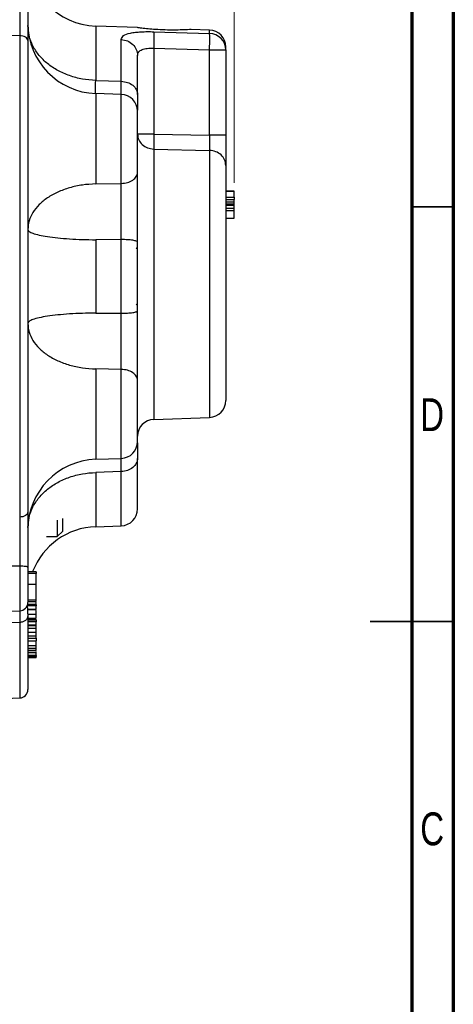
# Model space of a CAD drawing. Header units: inches. Extents: x 0.6 to 16.3, y 0.2 to 11.5.
# Tile 18 of 19: x 14.3 to 16.3, y 4 to 8.7. Entities that reach past the tile are written whole.
import ezdxf

# ---------------------------------------------------------------- set-up
doc = ezdxf.new("R2010")
doc.units = ezdxf.units.IN
doc.header["$MEASUREMENT"] = 0
doc.styles.add('SLDTEXTSTYLE0', font='TXT', dxfattribs={"width": 0.75})
doc.dimstyles.new('SLDDIMSTYLE4', dxfattribs={"dimtxt": 0.137795, "dimasz": 0.14, "dimexe": 0, "dimexo": 0.0625, "dimgap": 0.034449, "dimtad": 0, "dimdec": 1, "dimlfac": 1.5, "dimrnd": 1e-09, "dimzin": 4, "dimdsep": 46, "dimtxsty": 'SLDTEXTSTYLE0', "dimblk1": 'CLOSED', "dimblk2": 'CLOSED', "dimsah": 1, "dimcen": 0.09, "dimadec": 0, "dimazin": 1, "dimtfac": 1, "dimtdec": 1, "dimtofl": 0, "dimtmove": 0, "dimatfit": 3, "dimldrblk": 'CLOSED', "dimfxl": 0, "dimfrac": 2, "dimtolj": 1, "dimtzin": 12, "dimarcsym": 0})

# ---------------------------------------------------------------- blocks, each defined once
blk = doc.blocks.new('_Closed')
at = {"color": 0, "linetype": 'ByBlock', "lineweight": -2}
for p, q in [((-1, 0.166667), (0, 0)), ((-1, 0.166667), (-1, -0.166667)), ((0, 0), (-1, -0.166667)), ((0, 0), (-1, 0))]:
    blk.add_line(p, q, dxfattribs=at)
blk = doc.blocks.new('_D_10')
at = {"color": 7, "linetype": 'Continuous', "lineweight": 0}
for p, q in [((14.1265, 10.7993), (14.0845, 10.7993)), ((14.0845, 10.7993), (14.0845, 10.5805)), ((14.4319, 10.7993), (14.4739, 10.7993)), ((14.4739, 10.7993), (14.4739, 10.5805)), ((12.6052, 10.2194), (12.6052, 10.6402)), ((15.3002, 7.9286), (15.3002, 10.6402)), ((12.6052, 10.6008), (13.9637, 10.6008)), ((14.0845, 10.5805), (14.1265, 10.5805)), ((14.4739, 10.5805), (14.4319, 10.5805)), ((15.3002, 10.6008), (14.5948, 10.6008))]:
    blk.add_line(p, q, dxfattribs=at)
at = {"color": 7, "linetype": 'Continuous', "lineweight": 18, "xscale": 0.14, "yscale": 0.14, "rotation": 180.0000000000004}
blk.add_blockref('_Closed', (12.6052, 10.6008), dxfattribs=at)
at = {"color": 7, "linetype": 'Continuous', "lineweight": 18, "xscale": 0.14, "yscale": 0.14}
blk.add_blockref('_Closed', (15.3002, 10.6008), dxfattribs=at)
at = {"color": 7, "linetype": 'Continuous', "lineweight": 18, "char_height": 0.1378, "attachment_point": 1, "style": 'SLDTEXTSTYLE0'}
for s, insert in [('103', (14.1265, 10.7582)), ('4.0', (14.152, 10.552))]:
    blk.add_mtext(s, dxfattribs=dict(at, insert=insert))

msp = doc.modelspace()

# ---------------------------------------------------------------- linework, layer by layer
at = {"color": 7, "linetype": 'Continuous', "lineweight": 70}
for p, q in [((16.3386, 11.4961), (16.3386, 0.1969)), ((16.1417, 11.2992), (16.1417, 0.3937))]:
    msp.add_line(p, q, dxfattribs=at)
at = {"color": 7, "linetype": 'Continuous', "lineweight": 25}
for p, q in [((14.8408, 8.6664), (14.6432, 8.6733)), ((15.183, 8.6545), (15.0953, 8.6575)), ((14.2829, 8.6279), (14.1148, 8.6297)), ((14.2829, 8.6279), (14.2829, 6.3423)), ((14.7643, 8.4115), (14.7643, 8.6097)), ((14.9187, 8.6468), (15.183, 8.6391)), ((14.9187, 8.568), (14.9187, 8.1606)), ((14.9187, 8.568), (15.183, 8.5602)), ((15.183, 8.1549), (15.183, 8.5602)), ((15.183, 8.5602), (15.2602, 8.5602)), ((15.2602, 8.5602), (15.2602, 8.5745)), ((15.2602, 8.5602), (15.2602, 8.1549)), ((14.6432, 8.4158), (14.7643, 8.4115)), ((14.7643, 8.3491), (14.6432, 8.3534)), ((14.9187, 8.1606), (15.183, 8.1549)), ((14.9187, 8.0894), (15.183, 8.0834)), ((14.6432, 7.9243), (14.7643, 7.9264)), ((15.2602, 7.8902), (15.3002, 7.8902)), ((15.3002, 7.8896), (15.2602, 7.8896)), ((15.2602, 7.8894), (15.3002, 7.8894)), ((15.2602, 7.8892), (15.3002, 7.8892)), ((15.2602, 7.8608), (15.3002, 7.8608)), ((15.2602, 7.8508), (15.3002, 7.8508)), ((15.2602, 7.8393), (15.3002, 7.8393)), ((15.2602, 7.8303), (15.3002, 7.8303)), ((15.3002, 7.8214), (15.2602, 7.8214)), ((15.3002, 7.8068), (15.2602, 7.8068)), ((15.3002, 7.7959), (15.2602, 7.7959)), ((15.2602, 7.762), (15.3002, 7.762)), ((14.7643, 7.6602), (14.6432, 7.6593)), ((14.6432, 7.6593), (14.6432, 7.3109)), ((14.7643, 7.31), (14.7643, 7.6602)), ((14.8415, 7.6139), (14.8353, 7.62)), ((14.8353, 7.3502), (14.8415, 7.3564)), ((14.6432, 7.3109), (14.7643, 7.31)), ((14.7643, 7.0438), (14.6432, 7.046)), ((14.9187, 6.8065), (15.183, 6.8158)), ((14.6432, 6.6169), (14.7643, 6.6211)), ((14.7643, 6.5587), (14.6432, 6.5545)), ((14.4608, 6.3285), (14.4608, 6.2504)), ((14.4868, 6.2764), (14.4868, 6.3363)), ((14.4608, 6.2504), (14.4868, 6.2764)), ((14.6432, 6.2969), (14.7643, 6.3011)), ((14.4098, 6.2504), (14.4608, 6.2504)), ((14.2829, 6.1095), (14.1148, 6.1095)), ((14.3615, 6.0832), (14.3215, 6.0832)), ((14.3615, 6.0754), (14.3215, 6.0754)), ((14.3615, 6.0236), (14.3615, 6.0754)), ((14.3215, 6.0236), (14.3615, 6.0236)), ((14.3215, 5.95), (14.3615, 5.95)), ((14.3215, 5.9415), (14.3615, 5.9415)), ((14.1148, 5.8916), (14.2829, 5.8975)), ((14.3615, 5.9273), (14.3215, 5.9273)), ((14.3615, 5.9219), (14.3215, 5.9219)), ((14.3615, 5.9043), (14.3215, 5.9043)), ((14.3215, 5.9034), (14.3615, 5.9034)), ((14.3215, 5.8832), (14.3215, 5.8749)), ((14.3215, 5.8819), (14.3615, 5.8819)), ((14.3215, 5.8632), (14.3615, 5.8632)), ((14.3215, 5.8596), (14.3615, 5.8596)), ((14.3615, 5.8524), (14.3215, 5.8524)), ((14.3615, 5.8458), (14.3215, 5.8458)), ((14.3615, 5.8535), (14.3615, 5.8571)), ((14.2829, 5.8421), (14.1148, 5.8362)), ((14.3615, 5.8288), (14.3215, 5.8288)), ((14.3215, 5.8286), (14.3615, 5.8286)), ((14.3215, 5.8146), (14.3615, 5.8146)), ((14.3615, 5.8146), (14.3615, 5.8272)), ((14.3215, 5.7962), (14.3615, 5.7962)), ((14.3215, 5.7795), (14.3615, 5.7795)), ((14.3215, 5.7679), (14.3615, 5.7679)), ((14.3615, 5.754), (14.3215, 5.754)), ((14.3615, 5.7527), (14.3215, 5.7527)), ((14.3615, 5.7795), (14.3615, 5.7947)), ((14.3215, 5.7335), (14.3615, 5.7335)), ((14.3215, 5.7202), (14.3615, 5.7202)), ((14.3615, 5.7088), (14.3215, 5.7088)), ((14.3215, 5.7018), (14.3615, 5.7018)), ((14.3215, 5.6995), (14.3615, 5.6995)), ((14.3615, 5.686), (14.3215, 5.686)), ((14.3615, 5.6805), (14.3215, 5.6805)), ((14.3615, 5.6746), (14.3215, 5.6746)), ((14.1148, 5.4779), (14.2829, 5.4838))]:
    msp.add_line(p, q, dxfattribs=at)
at = {"color": 8, "linetype": 'Continuous', "lineweight": 25}
for p, q in [((14.6432, 8.6733), (14.6432, 8.4158)), ((15.183, 8.6391), (15.183, 8.6545)), ((14.6432, 8.3534), (14.6432, 7.9243)), ((14.7643, 7.9264), (14.7643, 8.3491)), ((14.9187, 8.0894), (14.9187, 6.8065)), ((15.183, 8.0834), (15.183, 6.8158)), ((14.6432, 7.046), (14.6432, 6.6169)), ((14.7643, 6.6211), (14.7643, 7.0438)), ((14.6432, 6.5545), (14.6432, 6.2969)), ((14.7643, 6.3011), (14.7643, 6.5587)), ((14.2829, 6.1095), (14.2829, 5.8975)), ((14.2829, 5.8421), (14.2829, 5.4838))]:
    msp.add_line(p, q, dxfattribs=at)
at = {"color": 7, "linetype": 'Continuous', "lineweight": 35}
for p, q in [((16.1417, 7.815), (16.3386, 7.815)), ((16.3386, 5.8465), (15.9449, 5.8465)), ((16.1417, 5.8465), (16.3386, 5.8465))]:
    msp.add_line(p, q, dxfattribs=at)
at = {"color": 7, "linetype": 'Continuous', "lineweight": 25}
for centre, radius, start, end in [((14.6548, 9.0065), 0.3333, 180, 268), ((14.6548, 8.6865), 0.3333, 180, 268), ((15.1802, 8.5745), 0.08, 0, 88), ((15.1807, 8.5597), 0.0794, 0.364, 88.394), ((14.7615, 8.2692), 0.08, 0, 88), ((15.1802, 6.8957), 0.08, 272, 0), ((14.9215, 6.7266), 0.08, 92, 180), ((14.7615, 6.701), 0.08, 272, 0), ((14.6548, 6.2837), 0.3333, 92, 180), ((14.7615, 6.3811), 0.08, 272, 0), ((14.6548, 5.9638), 0.3333, 92, 158.8057), ((14.2815, 5.9375), 0.04, 272, 0), ((14.2815, 5.5237), 0.04, 272, 0)]:
    msp.add_arc(centre, radius, start, end, dxfattribs=at)
for points, knots in [([(14.2829, 8.8607), (14.2829, 8.8421), (14.283, 8.809), (14.283, 8.7648), (14.283, 8.7284), (14.283, 8.6996), (14.283, 8.6723), (14.2829, 8.6493), (14.2829, 8.6342), (14.2829, 8.6279)], [0, 0, 0, 0, 0.2271673, 0.4056622, 0.5434047, 0.6819465, 0.778223, 0.9068661, 1, 1, 1, 1]), ([(14.3215, 8.8658), (14.3215, 8.8429), (14.3215, 8.7972), (14.3215, 8.7291), (14.3215, 8.6635), (14.3215, 8.6246), (14.3215, 8.6051)], [0, 0, 0, 0, 0.2500054, 0.5000378, 0.7499991, 1, 1, 1, 1]), ([(14.8922, 8.66), (14.8814, 8.6612), (14.8598, 8.6636), (14.8419, 8.6661), (14.8412, 8.6662), (14.8408, 8.6663)], [0, 0, 0, 0, 0.362246, 0.724566, 1, 1, 1, 1]), ([(15.0953, 8.6574), (15.0954, 8.6574), (15.0955, 8.6574), (15.0803, 8.6564), (15.0533, 8.6552), (15.0158, 8.6544), (14.9717, 8.6549), (14.9281, 8.657), (14.9033, 8.6591), (14.8922, 8.66)], [0, 0, 0, 0, 0.094828, 0.238323, 0.385073, 0.538535, 0.699153, 0.864965, 1, 1, 1, 1]), ([(14.3215, 8.6051), (14.3215, 8.5519), (14.3215, 8.4446), (14.3215, 8.2701), (14.3215, 8.085), (14.3215, 7.8905), (14.3215, 7.6893), (14.3215, 7.4851), (14.3215, 7.2809), (14.3215, 7.0798), (14.3215, 6.8853), (14.3215, 6.7002), (14.3215, 6.5256), (14.3215, 6.4183), (14.3215, 6.3652)], [0, 0, 0, 0, 0.079937, 0.161332, 0.244098, 0.328859, 0.414198, 0.5, 0.585797, 0.671136, 0.755901, 0.838663, 0.920061, 1, 1, 1, 1]), ([(14.7643, 8.6097), (14.7664, 8.6163), (14.7705, 8.6292), (14.7994, 8.6393), (14.8307, 8.6443), (14.8579, 8.6465), (14.8876, 8.6474), (14.9084, 8.647), (14.9187, 8.6468)], [0, 0, 0, 0, 0.257226, 0.510047, 0.635106, 0.757972, 0.879731, 1, 1, 1, 1]), ([(14.9187, 8.6468), (14.9189, 8.6443), (14.9194, 8.6392), (14.9196, 8.6205), (14.9194, 8.596), (14.9189, 8.5773), (14.9187, 8.568)], [0, 0, 0, 0, 0.250114, 0.5, 0.749886, 1, 1, 1, 1]), ([(15.183, 8.5602), (15.1832, 8.5693), (15.1837, 8.588), (15.1839, 8.6113), (15.1838, 8.6261), (15.1834, 8.6352), (15.1831, 8.6377), (15.183, 8.6391)], [0, 0, 0, 0, 0.241771, 0.499322, 0.700331, 0.837915, 1, 1, 1, 1]), ([(14.8415, 8.5338), (14.8425, 8.5399), (14.8439, 8.5488), (14.8535, 8.5575), (14.8628, 8.5624), (14.8742, 8.5657), (14.8875, 8.5678), (14.9025, 8.5686), (14.9133, 8.5682), (14.9187, 8.568)], [0, 0, 0, 0, 0.264937, 0.392212, 0.51681, 0.632975, 0.751696, 0.873788, 1, 1, 1, 1]), ([(14.8415, 8.349), (14.8415, 8.3748), (14.8415, 8.4265), (14.8415, 8.4887), (14.8415, 8.5188), (14.8415, 8.5338)], [0, 0, 0, 0, 0.33326, 0.666756, 1, 1, 1, 1]), ([(14.8415, 8.349), (14.8415, 8.3317), (14.8415, 8.2991), (14.8415, 8.2825), (14.8415, 8.2747)], [0, 0, 0, 0, 0.528531, 1, 1, 1, 1]), ([(14.8415, 7.9784), (14.8415, 7.9928), (14.8415, 8.0224), (14.8415, 8.0766), (14.8415, 8.1318), (14.8415, 8.1824), (14.8415, 8.2252), (14.8415, 8.2551), (14.8415, 8.2696), (14.8415, 8.2678), (14.8415, 8.2673)], [0, 0, 0, 0, 0.131913, 0.270348, 0.408783, 0.540696, 0.672609, 0.811044, 0.949479, 1, 1, 1, 1]), ([(14.9187, 8.1606), (14.9186, 8.1532), (14.9183, 8.1386), (14.9182, 8.1184), (14.9183, 8.1009), (14.9186, 8.0932), (14.9187, 8.0894)], [0, 0, 0, 0, 0.250045, 0.5, 0.749955, 1, 1, 1, 1]), ([(15.183, 8.1549), (15.1831, 8.1453), (15.1834, 8.1293), (15.1835, 8.1088), (15.1833, 8.0937), (15.1831, 8.0868), (15.183, 8.0834)], [0, 0, 0, 0, 0.322493, 0.543184, 0.777777, 1, 1, 1, 1]), ([(15.2602, 8.1549), (15.2602, 8.1401), (15.2602, 8.1107), (15.2602, 8.07), (15.2602, 8.035), (15.2602, 8.0196), (15.2602, 8.012)], [0, 0, 0, 0, 0.249845, 0.499687, 0.749639, 1, 1, 1, 1]), ([(15.2602, 8.012), (15.2602, 7.9967), (15.2602, 7.9654), (15.2602, 7.9011), (15.2602, 7.8241), (15.2602, 7.7356), (15.2602, 7.6398), (15.2602, 7.5408), (15.2602, 7.443), (15.2602, 7.3487), (15.2602, 7.258), (15.2602, 7.171), (15.2602, 7.0905), (15.2602, 7.0205), (15.2602, 6.9643), (15.2602, 6.9244), (15.2602, 6.9001), (15.2602, 6.8971), (15.2602, 6.8957)], [0, 0, 0, 0, 0.059425, 0.12141, 0.185227, 0.25, 0.314773, 0.37859, 0.440575, 0.5, 0.559425, 0.62141, 0.685227, 0.75, 0.814773, 0.87859, 0.940575, 1, 1, 1, 1]), ([(14.8415, 7.6484), (14.8415, 7.6779), (14.8415, 7.737), (14.8415, 7.8248), (14.8415, 7.9078), (14.8415, 7.9549), (14.8415, 7.9784)], [0, 0, 0, 0, 0.250628, 0.501002, 0.750578, 1, 1, 1, 1]), ([(14.7643, 7.6602), (14.7643, 7.6659), (14.7644, 7.6781), (14.7644, 7.6993), (14.7645, 7.7206), (14.7645, 7.7422), (14.7646, 7.7645), (14.7646, 7.8013), (14.7646, 7.8435), (14.7645, 7.8894), (14.7643, 7.9135), (14.7643, 7.9264)], [0, 0, 0, 0, 0.060179, 0.130114, 0.222338, 0.283412, 0.357901, 0.457617, 0.677462, 0.826936, 1, 1, 1, 1]), ([(15.3002, 7.8608), (15.3002, 7.8616), (15.3002, 7.8646), (15.3002, 7.8711), (15.3002, 7.8801), (15.3002, 7.8873), (15.3002, 7.8887), (15.3002, 7.8892)], [0, 0, 0, 0, 0.04482, 0.175114, 0.424426, 0.780644, 1, 1, 1, 1]), ([(15.3002, 7.8608), (15.3002, 7.8599), (15.3002, 7.8577), (15.3002, 7.8546), (15.3002, 7.8523), (15.3002, 7.851), (15.3002, 7.8509), (15.3002, 7.8508)], [0, 0, 0, 0, 0.191312, 0.462459, 0.755434, 0.8996, 1, 1, 1, 1]), ([(15.3002, 7.8393), (15.3002, 7.8395), (15.3002, 7.8401), (15.3002, 7.8441), (15.3002, 7.8479), (15.3002, 7.8506), (15.3002, 7.8508)], [0, 0, 0, 0, 0.235564, 0.592192, 0.968372, 1, 1, 1, 1]), ([(15.3002, 7.8303), (15.3002, 7.8308), (15.3002, 7.8322), (15.3002, 7.8346), (15.3002, 7.837), (15.3002, 7.8389), (15.3002, 7.8392), (15.3002, 7.8393)], [0, 0, 0, 0, 0.104067, 0.25608, 0.507447, 0.772481, 1, 1, 1, 1]), ([(15.3002, 7.8214), (15.3002, 7.8215), (15.3002, 7.8217), (15.3002, 7.8234), (15.3002, 7.8257), (15.3002, 7.8281), (15.3002, 7.8296), (15.3002, 7.8303)], [0, 0, 0, 0, 0.177049, 0.431906, 0.692915, 0.862697, 1, 1, 1, 1]), ([(15.3002, 7.8068), (15.3002, 7.8068), (15.3002, 7.8095), (15.3002, 7.8141), (15.3002, 7.819), (15.3002, 7.8217), (15.3002, 7.822), (15.3002, 7.8221)], [0, 0, 0, 0, 0.006326, 0.315179, 0.634443, 0.855798, 1, 1, 1, 1]), ([(15.3002, 7.7959), (15.3002, 7.7968), (15.3002, 7.7991), (15.3002, 7.8025), (15.3002, 7.8051), (15.3002, 7.8066), (15.3002, 7.8067), (15.3002, 7.8068)], [0, 0, 0, 0, 0.170527, 0.405102, 0.725018, 0.902481, 1, 1, 1, 1]), ([(15.3002, 7.762), (15.3002, 7.7623), (15.3002, 7.7633), (15.3002, 7.7703), (15.3002, 7.7797), (15.3002, 7.7883), (15.3002, 7.7928), (15.3002, 7.7952), (15.3002, 7.7959)], [0, 0, 0, 0, 0.144908, 0.42914, 0.737486, 0.875606, 0.96337, 1, 1, 1, 1]), ([(14.7643, 7.0438), (14.7643, 7.0568), (14.7645, 7.0809), (14.7646, 7.1267), (14.7646, 7.1689), (14.7646, 7.2058), (14.7645, 7.2281), (14.7645, 7.2532), (14.7644, 7.2802), (14.7643, 7.3012), (14.7643, 7.31)], [0, 0, 0, 0, 0.173075, 0.322557, 0.542416, 0.642138, 0.716632, 0.777709, 0.906675, 1, 1, 1, 1]), ([(14.8415, 6.9918), (14.8415, 7.0153), (14.8415, 7.0624), (14.8415, 7.1455), (14.8415, 7.2332), (14.8415, 7.2923), (14.8415, 7.3219)], [0, 0, 0, 0, 0.2494223, 0.4989982, 0.7493725, 1, 1, 1, 1]), ([(14.8415, 6.7029), (14.8415, 6.7024), (14.8415, 6.7006), (14.8415, 6.7151), (14.8415, 6.7451), (14.8415, 6.7878), (14.8415, 6.8385), (14.8415, 6.8936), (14.8415, 6.9479), (14.8415, 6.9774), (14.8415, 6.9918)], [0, 0, 0, 0, 0.0505214, 0.1889563, 0.3273911, 0.4593042, 0.5912172, 0.7296521, 0.8680869, 1, 1, 1, 1]), ([(14.8415, 6.6956), (14.8415, 6.6877), (14.8415, 6.6711), (14.8415, 6.6385), (14.8415, 6.6213)], [0, 0, 0, 0, 0.4714688, 1, 1, 1, 1]), ([(14.7643, 6.5587), (14.7643, 6.5685), (14.7645, 6.5866), (14.7646, 6.6082), (14.7646, 6.6166), (14.7646, 6.6212)], [0, 0, 0, 0, 0.342081, 0.637532, 1, 1, 1, 1]), ([(14.8415, 6.3811), (14.8415, 6.3825), (14.8415, 6.3854), (14.8415, 6.4083), (14.8415, 6.4438), (14.8415, 6.4921), (14.8415, 6.5504), (14.8415, 6.5978), (14.8415, 6.6213)], [0, 0, 0, 0, 0.1727542, 0.344354, 0.5145129, 0.6797542, 0.8416516, 1, 1, 1, 1]), ([(14.3215, 6.3652), (14.3215, 6.3457), (14.3215, 6.3067), (14.3215, 6.2412), (14.3215, 6.173), (14.3215, 6.1273), (14.3215, 6.1044)], [0, 0, 0, 0, 0.250005, 0.500038, 0.749999, 1, 1, 1, 1]), ([(14.2829, 6.3423), (14.2829, 6.3266), (14.283, 6.2986), (14.283, 6.2567), (14.283, 6.221), (14.283, 6.1908), (14.283, 6.1612), (14.2829, 6.1351), (14.2829, 6.1171), (14.2829, 6.1095)], [0, 0, 0, 0, 0.227167, 0.405662, 0.543405, 0.681947, 0.778223, 0.906866, 1, 1, 1, 1]), ([(14.3215, 6.1044), (14.3215, 6.0933), (14.3215, 6.0708), (14.3215, 6.0373), (14.3215, 6.0064), (14.3215, 5.98), (14.3215, 5.9588), (14.3215, 5.9444), (14.3215, 5.9375), (14.3215, 5.9382), (14.3215, 5.9384)], [0, 0, 0, 0, 0.132662, 0.26886, 0.405058, 0.53772, 0.670382, 0.80658, 0.942778, 1, 1, 1, 1]), ([(14.3615, 6.083), (14.3615, 6.0826), (14.3615, 6.0817), (14.3615, 6.0789), (14.3615, 6.0763), (14.3615, 6.0754)], [0, 0, 0, 0, 0.341619, 0.763154, 1, 1, 1, 1]), ([(14.3615, 5.95), (14.3615, 5.9543), (14.3615, 5.9623), (14.3615, 5.9798), (14.3615, 5.9979), (14.3615, 6.0129), (14.3615, 6.0209), (14.3615, 6.0236)], [0, 0, 0, 0, 0.248795, 0.468887, 0.685432, 0.891129, 1, 1, 1, 1]), ([(14.3615, 5.9568), (14.3615, 5.9575), (14.3615, 5.9604), (14.3615, 5.9644), (14.3615, 5.9673), (14.3615, 5.9682)], [0, 0, 0, 0, 0.1680552, 0.7745365, 1, 1, 1, 1]), ([(14.3615, 5.9416), (14.3615, 5.9416), (14.3615, 5.9413), (14.3615, 5.9436), (14.3615, 5.9476), (14.3615, 5.95)], [0, 0, 0, 0, 0.035563, 0.414033, 1, 1, 1, 1]), ([(14.3215, 5.8832), (14.3215, 5.8845), (14.3215, 5.8905), (14.3213, 5.8992), (14.3209, 5.9088), (14.3201, 5.9178), (14.3193, 5.922), (14.3182, 5.9224), (14.3179, 5.9225)], [0, 0, 0, 0, 0.04898, 0.239856, 0.408157, 0.615562, 0.877955, 1, 1, 1, 1]), ([(14.3615, 5.9321), (14.3615, 5.9329), (14.3615, 5.9342), (14.3615, 5.9359), (14.3615, 5.9366)], [0, 0, 0, 0, 0.615974, 1, 1, 1, 1]), ([(14.3615, 5.9273), (14.3615, 5.9268), (14.3615, 5.926), (14.3615, 5.9237), (14.3615, 5.9224), (14.3615, 5.9219)], [0, 0, 0, 0, 0.557966, 0.836294, 1, 1, 1, 1]), ([(14.3615, 5.9043), (14.3615, 5.9049), (14.3615, 5.9066), (14.3615, 5.9106), (14.3615, 5.915), (14.3615, 5.919), (14.3615, 5.921), (14.3615, 5.9219)], [0, 0, 0, 0, 0.15671, 0.401174, 0.666276, 0.851909, 1, 1, 1, 1]), ([(14.3615, 5.9059), (14.3615, 5.9068), (14.3615, 5.9099), (14.3615, 5.9137), (14.3615, 5.9163), (14.3615, 5.9168)], [0, 0, 0, 0, 0.242737, 0.869496, 1, 1, 1, 1]), ([(14.3615, 5.8819), (14.3615, 5.8844), (14.3615, 5.8896), (14.3615, 5.8957), (14.3615, 5.8989)], [0, 0, 0, 0, 0.46909, 1, 1, 1, 1]), ([(14.3215, 5.8749), (14.3215, 5.8401), (14.3215, 5.7699), (14.3215, 5.6844), (14.3215, 5.614), (14.3215, 5.5628), (14.3215, 5.5299), (14.3215, 5.5258), (14.3215, 5.5237)], [0, 0, 0, 0, 0.159873, 0.3226643, 0.488197, 0.6577181, 0.8283959, 1, 1, 1, 1]), ([(14.3615, 5.8632), (14.3615, 5.8645), (14.3615, 5.8672), (14.3615, 5.873), (14.3615, 5.8786), (14.3615, 5.8819)], [0, 0, 0, 0, 0.2924, 0.585087, 1, 1, 1, 1]), ([(14.3615, 5.8524), (14.3615, 5.8523), (14.3615, 5.8521), (14.3615, 5.8503), (14.3615, 5.8478), (14.3615, 5.8464), (14.3615, 5.8458)], [0, 0, 0, 0, 0.045802, 0.583846, 0.845878, 1, 1, 1, 1]), ([(14.3615, 5.8288), (14.3615, 5.8294), (14.3615, 5.8308), (14.3615, 5.8346), (14.3615, 5.8388), (14.3615, 5.8428), (14.3615, 5.8449), (14.3615, 5.8458)], [0, 0, 0, 0, 0.15671, 0.401174, 0.666276, 0.851909, 1, 1, 1, 1]), ([(14.3615, 5.7962), (14.3615, 5.7966), (14.3615, 5.7975), (14.3615, 5.8008), (14.3615, 5.8056), (14.3615, 5.8107), (14.3615, 5.8136), (14.3615, 5.8146)], [0, 0, 0, 0, 0.122482, 0.301752, 0.57769, 0.860686, 1, 1, 1, 1]), ([(14.3615, 5.7962), (14.3615, 5.796), (14.3615, 5.7957), (14.3615, 5.7961), (14.3615, 5.7962)], [0, 0, 0, 0, 0.717897, 1, 1, 1, 1]), ([(14.3615, 5.7679), (14.3615, 5.7688), (14.3615, 5.7713), (14.3615, 5.7752), (14.3615, 5.778), (14.3615, 5.7795)], [0, 0, 0, 0, 0.218061, 0.607467, 1, 1, 1, 1]), ([(14.3615, 5.7679), (14.3615, 5.7672), (14.3615, 5.7653), (14.3615, 5.7614), (14.3615, 5.7577), (14.3615, 5.7549), (14.3615, 5.7543), (14.3615, 5.754)], [0, 0, 0, 0, 0.116766, 0.316948, 0.687458, 0.870936, 1, 1, 1, 1]), ([(14.3615, 5.7547), (14.3615, 5.7544), (14.3615, 5.7538), (14.3615, 5.7538), (14.3615, 5.754), (14.3615, 5.754)], [0, 0, 0, 0, 0.401746, 0.89204, 1, 1, 1, 1]), ([(14.3615, 5.7335), (14.3615, 5.7339), (14.3615, 5.7346), (14.3615, 5.7378), (14.3615, 5.7432), (14.3615, 5.7479), (14.3615, 5.7506)], [0, 0, 0, 0, 0.131408, 0.309945, 0.60289, 1, 1, 1, 1]), ([(14.3615, 5.7335), (14.3615, 5.7334), (14.3615, 5.7332), (14.3615, 5.7335), (14.3615, 5.7335)], [0, 0, 0, 0, 0.934648, 1, 1, 1, 1]), ([(14.3615, 5.7202), (14.3615, 5.7204), (14.3615, 5.721), (14.3615, 5.7238), (14.3615, 5.7271), (14.3615, 5.7297), (14.3615, 5.7305)], [0, 0, 0, 0, 0.180552, 0.445096, 0.846023, 1, 1, 1, 1]), ([(14.3615, 5.7088), (14.3615, 5.7091), (14.3615, 5.7099), (14.3615, 5.7128), (14.3615, 5.7165), (14.3615, 5.7202), (14.3615, 5.7224), (14.3615, 5.7234)], [0, 0, 0, 0, 0.15671, 0.401174, 0.666276, 0.851909, 1, 1, 1, 1]), ([(14.3615, 5.7018), (14.3615, 5.702), (14.3615, 5.7023), (14.3615, 5.7043), (14.3615, 5.7044)], [0, 0, 0, 0, 0.927695, 1, 1, 1, 1]), ([(14.3615, 5.686), (14.3615, 5.6876), (14.3615, 5.6899), (14.3615, 5.6949), (14.3615, 5.6978), (14.3615, 5.6994), (14.3615, 5.6995)], [0, 0, 0, 0, 0.50378, 0.737382, 0.971834, 1, 1, 1, 1]), ([(14.3615, 5.686), (14.3615, 5.6855), (14.3615, 5.6846), (14.3615, 5.6826), (14.3615, 5.6812), (14.3615, 5.6805)], [0, 0, 0, 0, 0.409669, 0.69267, 1, 1, 1, 1]), ([(14.3615, 5.6746), (14.3615, 5.6746), (14.3615, 5.6748), (14.3615, 5.676), (14.3615, 5.6776), (14.3615, 5.6793), (14.3615, 5.6802), (14.3615, 5.6805)], [0, 0, 0, 0, 0.1422185, 0.3702958, 0.7054741, 0.8758511, 1, 1, 1, 1])]:
    msp.add_open_spline(points, degree=3, knots=knots, dxfattribs=at)
for points in [[(14.6432, 8.4158), (14.6219, 8.4173), (14.5794, 8.4203), (14.5184, 8.4368), (14.4625, 8.4615), (14.4136, 8.4942), (14.3735, 8.5336), (14.344, 8.5783), (14.3251, 8.6266), (14.3227, 8.66), (14.3215, 8.6767)], [(14.3215, 8.6051), (14.3209, 8.608), (14.3198, 8.6139), (14.3109, 8.6213), (14.2982, 8.6266), (14.288, 8.6275), (14.2829, 8.6279)], [(14.7643, 8.6097), (14.7745, 8.6083), (14.7949, 8.6054), (14.8203, 8.5878), (14.8381, 8.563), (14.8404, 8.5435), (14.8415, 8.5338)], [(14.7643, 8.4115), (14.7745, 8.4103), (14.7949, 8.408), (14.8203, 8.3934), (14.8381, 8.373), (14.8404, 8.357), (14.8415, 8.349)], [(14.8415, 8.1606), (14.8426, 8.1514), (14.8449, 8.1332), (14.8627, 8.11), (14.8881, 8.0934), (14.9085, 8.0907), (14.9187, 8.0894)], [(14.9187, 8.1606), (14.9085, 8.1606), (14.8881, 8.1606), (14.8627, 8.1606), (14.8449, 8.1606), (14.8426, 8.1606), (14.8415, 8.1606)], [(15.2602, 8.1549), (15.259, 8.1549), (15.2567, 8.1549), (15.239, 8.1549), (15.2136, 8.1549), (15.1932, 8.1549), (15.183, 8.1549)], [(15.2602, 8.012), (15.259, 8.0211), (15.2567, 8.0394), (15.239, 8.0627), (15.2136, 8.0794), (15.1932, 8.0821), (15.183, 8.0834)], [(14.7643, 7.9264), (14.7745, 7.9274), (14.7949, 7.9293), (14.8203, 7.9414), (14.8381, 7.9584), (14.8404, 7.9718), (14.8415, 7.9784)], [(14.6432, 7.9243), (14.6219, 7.923), (14.5794, 7.9205), (14.5184, 7.9068), (14.4625, 7.8864), (14.4136, 7.8593), (14.3735, 7.8267), (14.344, 7.7897), (14.3251, 7.7497), (14.3227, 7.722), (14.3215, 7.7082)], [(14.3215, 7.7082), (14.3227, 7.705), (14.3251, 7.6988), (14.344, 7.6897), (14.3735, 7.6814), (14.4136, 7.674), (14.4625, 7.6679), (14.5184, 7.6633), (14.5794, 7.6602), (14.6219, 7.6596), (14.6432, 7.6593)], [(14.8415, 7.6484), (14.8404, 7.6499), (14.8381, 7.6529), (14.8203, 7.6568), (14.7949, 7.6595), (14.7745, 7.66), (14.7643, 7.6602)], [(14.8415, 7.3219), (14.8415, 7.3763), (14.8415, 7.4851), (14.8415, 7.5939), (14.8415, 7.6484)], [(14.6432, 7.3109), (14.6219, 7.3106), (14.5794, 7.3101), (14.5184, 7.307), (14.4625, 7.3024), (14.4136, 7.2962), (14.3735, 7.2889), (14.344, 7.2805), (14.3251, 7.2715), (14.3227, 7.2652), (14.3215, 7.2621)], [(14.7643, 7.31), (14.7745, 7.3103), (14.7949, 7.3107), (14.8203, 7.3135), (14.8381, 7.3173), (14.8404, 7.3204), (14.8415, 7.3219)], [(14.3215, 7.2621), (14.3227, 7.2482), (14.3251, 7.2206), (14.344, 7.1806), (14.3735, 7.1436), (14.4136, 7.1109), (14.4625, 7.0838), (14.5184, 7.0634), (14.5794, 7.0497), (14.6219, 7.0472), (14.6432, 7.046)], [(14.8415, 6.9918), (14.8404, 6.9985), (14.8381, 7.0118), (14.8203, 7.0288), (14.7949, 7.0409), (14.7745, 7.0429), (14.7643, 7.0438)], [(14.8415, 6.6213), (14.8404, 6.6132), (14.8381, 6.5972), (14.8203, 6.5768), (14.7949, 6.5622), (14.7745, 6.5599), (14.7643, 6.5587)], [(14.3215, 6.2935), (14.3227, 6.3102), (14.3251, 6.3437), (14.344, 6.3919), (14.3735, 6.4366), (14.4136, 6.476), (14.4625, 6.5088), (14.5184, 6.5334), (14.5794, 6.5499), (14.6219, 6.553), (14.6432, 6.5545)], [(14.3215, 6.3652), (14.3209, 6.3622), (14.3198, 6.3564), (14.3109, 6.3489), (14.2982, 6.3436), (14.288, 6.3428), (14.2829, 6.3423)], [(14.3215, 6.1044), (14.3209, 6.1051), (14.3198, 6.1064), (14.3109, 6.1081), (14.2982, 6.1092), (14.288, 6.1094), (14.2829, 6.1095)], [(14.3215, 5.8749), (14.3209, 5.8707), (14.3198, 5.8623), (14.3109, 5.8516), (14.2982, 5.844), (14.288, 5.8427), (14.2829, 5.8421)]]:
    msp.add_open_spline(points, degree=3, dxfattribs=at)
at = {"color": 8, "linetype": 'Continuous', "lineweight": 25}
for points, knots in [([(14.6421, 8.3521), (14.6421, 8.3525), (14.642, 8.3559), (14.6423, 8.3759), (14.6429, 8.4025), (14.6432, 8.4158)], [0, 0, 0, 0, 0.066917, 0.533428, 1, 1, 1, 1]), ([(14.7646, 8.349), (14.7646, 8.3536), (14.7646, 8.362), (14.7645, 8.3836), (14.7643, 8.4018), (14.7643, 8.4115)], [0, 0, 0, 0, 0.3625559, 0.6579664, 1, 1, 1, 1]), ([(14.283, 5.8979), (14.283, 5.8975), (14.283, 5.8961), (14.283, 5.8903), (14.283, 5.8803), (14.283, 5.8686), (14.2829, 5.8563), (14.2829, 5.8463), (14.2829, 5.8421)], [0, 0, 0, 0, 0.061802, 0.279237, 0.497933, 0.649912, 0.852983, 1, 1, 1, 1])]:
    msp.add_open_spline(points, degree=3, knots=knots, dxfattribs=at)

# ---------------------------------------------------------------- texts
at = {"color": 7, "linetype": 'Continuous', "lineweight": 0, "char_height": 0.1562, "attachment_point": 2, "style": 'SLDTEXTSTYLE0'}
for s, insert in [('D', (16.2383, 6.9067)), ('C', (16.2385, 4.9405))]:
    msp.add_mtext(s, dxfattribs=dict(at, insert=insert))

# ---------------------------------------------------------------- dimensions: what is measured, and where the dimension line sits
at = {"color": 7, "linetype": 'Continuous', "lineweight": 18}
dim = msp.add_linear_dim(base=(12.6052, 10.6008), p1=(15.3002, 7.8892), p2=(12.6052, 10.18), dimstyle='SLDDIMSTYLE4', dxfattribs=at)
dim.commit()
dim.dimension.update_dxf_attribs({"geometry": '_D_10', "text_midpoint": (14.2792, 10.6008), "dimtype": 160})

doc.saveas('drawing.dxf')
